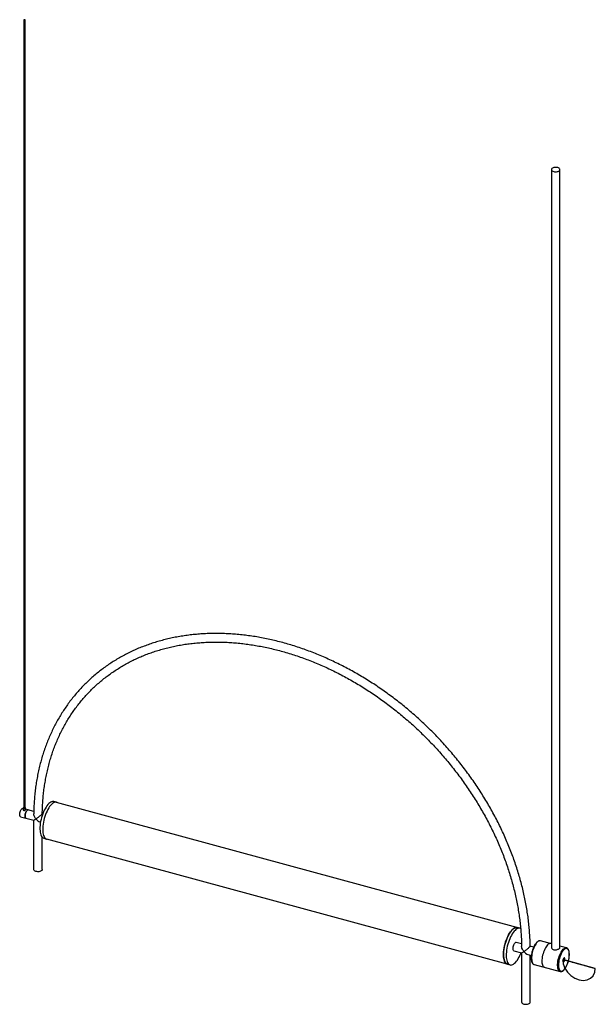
# Paper-space layout '_Trimétrica' of a CAD drawing. Header units: millimetres. Extents: x -428 to 511, y -197 to 1409.
import ezdxf

# ---------------------------------------------------------------- set-up
doc = ezdxf.new("R2010")
doc.units = ezdxf.units.MM
doc.linetypes.add('CENTERX2', pattern=[20.32, 12.7, -2.54, 2.54, -2.54])

psp = doc.layouts.new('_Trimétrica')

# ---------------------------------------------------------------- linework, layer by layer
at = {"color": 7, "linetype": 'Continuous', "lineweight": 25}
for p, q in [((-421.1, 1408.5), (-421.1, 122.7)), ((-419.1, 122.7), (-419.1, 1408.5)), ((439.6, 1164.4), (439.6, -104.5)), ((453.6, -104.5), (453.6, 1164.4)), ((-367.7, 132.1), (-372.2, 133.3)), ((383, -72.1), (-367.8, 132)), ((-422.1, 122), (-422.7, 122.1)), ((-422.1, 122.7), (-422.1, 120.1)), ((-418.1, 120.1), (-418.1, 122.7)), ((-404.8, 117.3), (-418.1, 120.9)), ((-390.1, 113.3), (-391.1, 113.5)), ((-426.4, 108.6), (-404.9, 102.8)), ((-405, 102.8), (-405, 22.4)), ((-394.7, 100), (-393.8, 99.8)), ((-391, 22.4), (-391, 75)), ((-388.4, 73.4), (-384, 72.2)), ((-384, 72.3), (366.8, -131.7)), ((388.4, -73.4), (384, -72.2)), ((421.8, -93.9), (421.7, -93.9)), ((439.6, -98.8), (421.8, -93.9)), ((378.5, -110.1), (391, -113.5)), ((390.8, -99), (382.1, -96.6)), ((410.6, -104.3), (404.9, -102.8)), ((464.3, -105.4), (453.6, -102.6)), ((464.1, -105.4), (464.3, -105.4)), ((391, -113.5), (391, -193.9)), ((401.3, -116.3), (406.9, -117.9)), ((405, -193.9), (405, -117.3)), ((459.1, -123.7), (459.1, -123.2)), ((367.7, -132.1), (372.2, -133.3)), ((411.3, -132.5), (453.8, -144))]:
    psp.add_line(p, q, dxfattribs=at)
at = {"color": 7, "linetype": 'CENTERX2'}
psp.add_line((458.1, -124.5), (511.2, -138.9), dxfattribs=at)
at = {"color": 7, "linetype": 'Continuous'}
psp.add_line((511.2, -138.9), (458.1, -124.5), dxfattribs=at)
at = {"color": 7, "linetype": 'Continuous', "lineweight": 25, "flags": 128}
for points in [[(-420.6, 1408), (-420.2, 1408), (-419.8, 1408), (-419.5, 1408.1), (-419.2, 1408.3), (-419.1, 1408.4), (-419.1, 1408.6), (-419.3, 1408.8), (-419.6, 1409), (-420, 1409), (-420.4, 1409), (-420.7, 1408.9), (-421, 1408.7), (-421.1, 1408.5), (-421.1, 1408.3), (-420.9, 1408.2), (-420.6, 1408)], [(443.4, 1161.2), (444.8, 1160.9), (446.4, 1160.8), (447.9, 1160.8), (449.4, 1161.1), (450.8, 1161.5), (451.9, 1162), (452.8, 1162.7), (453.4, 1163.4), (453.6, 1164.2), (453.5, 1165), (453, 1165.8), (452.3, 1166.5), (451.2, 1167.1), (449.9, 1167.6), (448.4, 1167.8), (446.9, 1168), (445.3, 1167.9), (443.8, 1167.7), (442.5, 1167.3), (441.3, 1166.7), (440.4, 1166), (439.9, 1165.3), (439.6, 1164.5), (439.8, 1163.7), (440.2, 1162.9), (441, 1162.2), (442.1, 1161.6), (443.4, 1161.2)], [(-380.3, 129.9), (-381.8, 128.3), (-383.4, 126.3), (-384.8, 124.1), (-386.3, 121.7), (-387.6, 119.1), (-388.9, 116.3), (-390.1, 113.3), (-391.2, 110.2), (-392.1, 107.1), (-393, 103.9), (-393.6, 100.7), (-394.2, 97.5), (-394.5, 94.4), (-394.7, 91.4), (-394.8, 88.5), (-394.6, 85.8), (-394.4, 83.3), (-393.9, 81.1), (-393.3, 79), (-392.6, 77.3), (-391.7, 75.8), (-390.7, 74.7), (-389.5, 73.9), (-388.4, 73.4)], [(-375.9, 128.7), (-377.4, 127.1), (-378.9, 125.1), (-380.4, 122.9), (-381.9, 120.5), (-383.2, 117.9), (-384.5, 115.1), (-385.7, 112.1), (-386.8, 109), (-387.7, 105.9), (-388.5, 102.7), (-389.2, 99.5), (-389.7, 96.3), (-390.1, 93.2), (-390.3, 90.2), (-390.3, 87.3), (-390.2, 84.6), (-389.9, 82.1), (-389.5, 79.9), (-388.9, 77.8), (-388.1, 76.1), (-387.3, 74.6), (-386.2, 73.5), (-385.1, 72.7), (-383.9, 72.2), (-383, 72.1)], [(-372.2, 133.3), (-373, 133.4), (-374.3, 133.4), (-375.8, 133), (-377.2, 132.3), (-378.8, 131.3), (-380.3, 129.9)], [(-366.8, 131.7), (-367.2, 131.9), (-368.5, 132.2), (-369.9, 132.2), (-371.3, 131.8), (-372.8, 131.1), (-374.3, 130.1), (-375.9, 128.7)], [(-426.4, 108.6), (-426.6, 108.7), (-427.1, 109.1), (-427.5, 109.9), (-427.7, 110.9), (-427.8, 112.2), (-427.7, 113.6), (-427.5, 115.1), (-427.1, 116.6), (-426.6, 118.1), (-425.9, 119.4), (-425.2, 120.5), (-424.5, 121.4), (-423.8, 121.9), (-423.1, 122.2), (-422.7, 122.1)], [(-421.1, 123.6), (-421.4, 123.5), (-421.9, 123.2), (-422.1, 122.8), (-422, 122.4), (-421.6, 122.1), (-421, 121.8)], [(-421, 121.8), (-420.3, 121.7), (-419.5, 121.8), (-418.8, 122), (-418.3, 122.3), (-418.1, 122.6), (-418.2, 123), (-418.6, 123.4), (-419.1, 123.6)], [(-420.6, 122.3), (-420.2, 122.2), (-419.8, 122.3), (-419.5, 122.3), (-419.2, 122.5), (-419.1, 122.7), (-419.1, 122.7)], [(-417.5, 106.2), (-417.7, 106.3), (-418.2, 106.7), (-418.6, 107.5), (-418.9, 108.5), (-418.9, 109.8), (-418.9, 111.2), (-418.6, 112.7), (-418.2, 114.2), (-417.7, 115.7), (-417.1, 117), (-416.4, 118.1), (-415.7, 119), (-414.9, 119.5), (-414.3, 119.8), (-413.8, 119.7)], [(-415.7, 119), (-416.4, 118.1), (-417.1, 117), (-417.7, 115.7), (-418.2, 114.2), (-418.6, 112.7), (-418.9, 111.2), (-418.9, 109.8), (-418.9, 108.5), (-418.6, 107.5), (-418.2, 106.7), (-417.7, 106.3), (-417.5, 106.2)], [(-401.3, 19.3), (-402.6, 19.7), (-403.6, 20.3), (-404.4, 21), (-404.9, 21.8), (-405, 22.4)], [(-391, 22.4), (-391, 22.3), (-391.2, 21.5), (-391.8, 20.8), (-392.7, 20.1), (-393.8, 19.5), (-395.2, 19.1), (-396.7, 18.9), (-398.2, 18.8), (-399.8, 19), (-401.3, 19.3)], [(375.9, -75.6), (374.3, -77.2), (372.8, -79.2), (371.3, -81.4), (369.9, -83.8), (368.5, -86.4), (367.2, -89.2), (366.1, -92.2), (365, -95.3), (364, -98.4), (363.2, -101.6), (362.5, -104.8), (362, -108), (361.7, -111.1), (361.5, -114.1), (361.4, -117), (361.5, -119.7), (361.8, -122.2), (362.3, -124.5), (362.9, -126.5), (363.6, -128.2), (364.5, -129.7), (365.5, -130.8), (366.6, -131.6), (367.7, -132.1)], [(367.8, -132), (367.2, -131.7), (366, -131.1), (364.9, -130), (363.9, -128.7), (363.1, -127), (362.5, -125), (362, -122.8), (361.7, -120.3), (361.5, -117.6), (361.5, -114.8), (361.7, -111.8), (362, -108.6), (362.5, -105.4), (363.1, -102.2), (363.9, -98.9), (364.9, -95.7), (366, -92.6), (367.2, -89.6), (368.4, -86.7), (369.8, -84), (371.3, -81.6), (372.8, -79.3), (374.3, -77.4), (375.9, -75.7), (377.4, -74.3), (379, -73.3), (380.5, -72.6), (381.9, -72.2), (383.3, -72.2), (384, -72.3)], [(380.3, -76.8), (378.8, -78.4), (377.2, -80.4), (375.8, -82.6), (374.3, -85), (373, -87.6), (371.7, -90.4), (370.5, -93.4), (369.4, -96.5), (368.5, -99.6), (367.6, -102.8), (367, -106), (366.4, -109.2), (366.1, -112.3), (365.9, -115.3), (365.8, -118.2), (366, -120.9), (366.2, -123.4), (366.7, -125.7), (367.3, -127.7), (368, -129.4), (368.9, -130.9), (369.9, -132), (371.1, -132.8), (372.3, -133.3), (373.6, -133.4), (375, -133.2), (376.5, -132.7), (378, -131.8), (379.5, -130.6), (381.1, -129.1), (382.6, -127.3), (384.1, -125.3), (385.6, -123), (387, -120.4), (388.3, -117.7), (389.5, -114.8), (390.1, -113.3)], [(384, -72.2), (383.2, -72.1), (381.9, -72.1), (380.4, -72.5), (378.9, -73.2), (377.4, -74.2), (375.9, -75.6)], [(389.5, -73.9), (388.9, -73.6), (387.6, -73.3), (386.3, -73.3), (384.8, -73.7), (383.4, -74.4), (381.8, -75.4), (380.3, -76.8)], [(378.5, -110.1), (378.3, -110), (377.7, -109.6), (377.4, -108.8), (377.1, -107.8), (377, -106.5), (377.1, -105.1), (377.4, -103.6), (377.7, -102.1), (378.3, -100.7), (378.9, -99.3), (379.6, -98.2), (380.3, -97.4)], [(433.4, -100.6), (432.1, -102), (430.9, -103.7), (429.7, -105.6), (428.6, -107.7), (427.6, -110), (426.7, -112.4), (425.9, -114.9), (425.2, -117.5), (424.7, -120.1), (424.3, -122.7), (424.1, -125.1), (424, -127.5), (424.2, -129.6), (424.5, -131.6), (424.9, -133.3), (425.5, -134.7), (426.2, -135.8), (427.1, -136.6), (428.1, -137.1), (428.1, -137.1)], [(433.4, -100.6), (432.1, -102), (430.9, -103.7), (429.7, -105.6), (428.6, -107.7), (427.6, -110), (426.7, -112.4), (425.9, -114.9), (425.2, -117.5), (424.7, -120.1), (424.3, -122.7), (424.1, -125.1), (424, -127.5), (424.2, -129.6), (424.5, -131.6), (424.9, -133.3), (425.5, -134.7), (426.2, -135.8), (427.1, -136.6), (428.1, -137.1), (428.1, -137.1)], [(461.6, -123.4), (461.5, -122.5), (461.2, -121.9), (460.8, -121.6), (460.3, -121.6), (459.8, -122.1), (459.2, -122.9), (458.8, -123.8), (458.4, -125), (458.3, -126.1), (458.3, -127.1), (458.4, -127.9), (458.8, -128.3), (459.2, -128.4), (459.8, -128.2), (460.3, -127.5), (460.8, -126.7), (461.2, -125.6), (461.5, -124.4), (461.6, -123.4)], [(391, -193.9), (391.1, -194.6), (391.6, -195.3), (392.4, -196), (393.4, -196.6), (394.7, -197.1)], [(394.7, -197.1), (396.2, -197.4), (397.7, -197.5), (399.3, -197.4), (400.8, -197.2), (402.1, -196.8), (403.3, -196.2), (404.2, -195.6), (404.8, -194.8), (405, -194), (405, -193.9)]]:
    psp.add_lwpolyline(points, dxfattribs=at)
at = {"color": 8, "linetype": 'Continuous', "lineweight": 25, "flags": 128}
for points in [[(416.6, -96.1), (415.3, -97.4), (414.1, -99.1), (412.9, -101), (411.8, -103.1), (410.8, -105.4), (409.9, -107.8), (409, -110.4), (408.4, -113), (407.9, -115.6), (407.5, -118.1), (407.3, -120.6), (407.2, -122.9), (407.4, -125), (407.6, -127), (408.1, -128.7), (408.7, -130.1), (409.4, -131.2), (410.3, -132), (411.3, -132.5), (411.3, -132.5)], [(453.8, -144.1), (453.7, -144), (452.8, -143.6), (451.9, -142.8), (451.1, -141.7), (450.5, -140.2), (450.1, -138.5), (449.8, -136.6), (449.7, -134.4), (449.7, -132.1), (449.9, -129.6), (450.3, -127.1), (450.8, -124.5), (451.5, -121.9), (452.3, -119.4), (453.2, -116.9), (454.3, -114.6), (455.4, -112.5), (456.5, -110.6), (457.8, -109), (459, -107.6)], [(451, -133.5), (451.1, -134.7), (451.2, -136.8), (451.5, -138.6), (452, -140.2), (452.7, -141.5), (453.4, -142.4), (454.3, -143.1), (455.3, -143.4), (456.4, -143.4), (457.5, -143), (458.7, -142.3), (459.9, -141.3), (461.1, -139.9), (462.3, -138.3), (463.4, -136.5), (464.5, -134.4), (465.5, -132.2), (466.4, -129.8), (467.1, -127.3), (467.8, -124.8), (468.3, -122.3), (468.6, -119.8), (468.7, -117.5), (468.7, -115.2), (468.6, -113.2), (468.3, -111.4), (467.8, -109.8), (467.1, -108.5), (466.4, -107.5), (465.5, -106.9), (464.5, -106.6), (463.4, -106.6), (462.3, -107), (461.1, -107.7), (459.9, -108.7), (459.9, -108.7)], [(459, -107.6), (460.3, -106.5), (461.5, -105.8), (462.7, -105.4), (463.8, -105.4), (464.1, -105.4)]]:
    psp.add_lwpolyline(points, dxfattribs=at)
at = {"color": 7, "linetype": 'Continuous', "flags": 128}
psp.add_lwpolyline([(458.1, -124.5), (459, -131.4), (461.7, -138.3), (465.9, -144.8), (471.4, -150.4), (477.8, -154.7), (484.7, -157.4), (491.5, -158.4), (497.9, -157.6), (503.4, -155), (507.6, -150.8), (510.3, -145.3), (511.2, -138.9)], dxfattribs=at)
at = {"color": 7, "linetype": 'Continuous', "lineweight": 25}
for centre, radius, start, end in [((-420.5, 122.9), 0.589, 192.9662, 266.0309), ((-414.1, 117.8), 1.96, 81.9524, 142.7469), ((-409.7, 115.1), 13.1, 291.1275, 309.8988), ((-389.9, 113.2), 14, 215.7953, 249.9715), ((381.9, -98.5), 1.96, 81.9524, 142.7469), ((386.3, -101.3), 13.1, 291.1275, 309.8988), ((405.9, -103.3), 13.8, 215.5302, 250.2366), ((437.9, -104.2), 5.78, 82.9547, 141.7447), ((494, -134.3), 43, 150.3389, 178.9087), ((455.2, -123.7), 3.94, 321.712, 0.1777)]:
    psp.add_arc(centre, radius, start, end, dxfattribs=at)
at = {"color": 8, "linetype": 'Continuous', "lineweight": 25}
for centre, radius, start, end in [((421.1, -99.7), 5.83, 84.0648, 141.6059), ((474.9, -123.4), 21, 135.5699, 150.2759)]:
    psp.add_arc(centre, radius, start, end, dxfattribs=at)
at = {"color": 7, "linetype": 'Continuous', "lineweight": 25}
for points, knots in [([(404.9, -102.9), (404.9, -101.8), (404.9, -97.3), (404.6, -89.3), (403.9, -78.8), (403, -68.2), (401.8, -57.6), (400.3, -47), (398.5, -36.3), (396.5, -25.6), (394.2, -14.9), (391.6, -4.2), (388.7, 6.5), (385.6, 17.2), (382.2, 28), (378.5, 38.6), (374.6, 49.3), (370.4, 59.9), (366, 70.5), (361.3, 81.1), (356.4, 91.5), (351.2, 102), (345.7, 112.3), (340.1, 122.6), (334.2, 132.7), (328, 142.8), (321.7, 152.8), (315.1, 162.7), (308.3, 172.5), (301.2, 182.1), (294, 191.7), (286.6, 201.1), (279, 210.3), (271.1, 219.4), (263.1, 228.4), (255, 237.2), (246.6, 245.8), (238.1, 254.3), (229.4, 262.6), (220.5, 270.7), (211.5, 278.6), (202.3, 286.3), (193, 293.9), (183.6, 301.2), (174, 308.3), (164.4, 315.2), (154.6, 321.9), (144.7, 328.4), (134.7, 334.6), (124.6, 340.6), (114.4, 346.4), (104.1, 352), (93.8, 357.2), (83.4, 362.3), (72.9, 367.1), (62.4, 371.6), (51.9, 375.9), (41.3, 379.9), (30.7, 383.7), (20, 387.2), (9.4, 390.4), (-1.3, 393.4), (-11.9, 396), (-22.6, 398.4), (-33.2, 400.6), (-43.8, 402.4), (-54.4, 404), (-65, 405.3), (-75.5, 406.3), (-85.9, 407), (-96.3, 407.5), (-106.6, 407.7), (-116.9, 407.5), (-127.1, 407.1), (-137.1, 406.4), (-147.1, 405.5), (-157, 404.2), (-166.8, 402.7), (-176.4, 400.9), (-186, 398.8), (-195.4, 396.4), (-204.7, 393.8), (-213.8, 390.9), (-222.8, 387.7), (-231.6, 384.3), (-240.3, 380.6), (-248.8, 376.6), (-257.1, 372.3), (-265.2, 367.8), (-273.2, 363.1), (-281, 358.1), (-288.5, 352.8), (-295.9, 347.3), (-303.1, 341.6), (-310.1, 335.6), (-316.8, 329.4), (-323.3, 323), (-329.6, 316.4), (-335.7, 309.5), (-341.5, 302.4), (-347.2, 295.1), (-352.5, 287.6), (-357.6, 279.9), (-362.5, 272), (-367.1, 264), (-371.5, 255.7), (-375.6, 247.3), (-379.5, 238.6), (-383.1, 229.9), (-386.4, 220.9), (-389.5, 211.8), (-392.3, 202.6), (-394.8, 193.2), (-397, 183.7), (-399, 174.1), (-400.7, 164.3), (-402.1, 154.5), (-403.3, 144.5), (-404.1, 134.4), (-404.7, 124.2), (-404.9, 117.2), (-404.9, 113.6), (-404.9, 113.5)], [0, 0, 0, 0, 0.002566, 0.011021, 0.019478, 0.027936, 0.036395, 0.044854, 0.053315, 0.061776, 0.070238, 0.0787, 0.087162, 0.095625, 0.104089, 0.112552, 0.121016, 0.12948, 0.137944, 0.146408, 0.154872, 0.163336, 0.1718, 0.180264, 0.188728, 0.197192, 0.205656, 0.21412, 0.222584, 0.231047, 0.239511, 0.247975, 0.256438, 0.264902, 0.273365, 0.281829, 0.290293, 0.298756, 0.30722, 0.315684, 0.324147, 0.332611, 0.341075, 0.349539, 0.358003, 0.366467, 0.374932, 0.383396, 0.39186, 0.400325, 0.40879, 0.417255, 0.425719, 0.434184, 0.44265, 0.451115, 0.45958, 0.468045, 0.47651, 0.484975, 0.493439, 0.501904, 0.510368, 0.518832, 0.527295, 0.535758, 0.544221, 0.552682, 0.561143, 0.569603, 0.578062, 0.586519, 0.594976, 0.603431, 0.611884, 0.620336, 0.628785, 0.637233, 0.645679, 0.654123, 0.662564, 0.671003, 0.67944, 0.687874, 0.696306, 0.704735, 0.713162, 0.721586, 0.730009, 0.738429, 0.746847, 0.755264, 0.763679, 0.772093, 0.780506, 0.788918, 0.797329, 0.805741, 0.814152, 0.822564, 0.830977, 0.839391, 0.847805, 0.856222, 0.86464, 0.873059, 0.881481, 0.889905, 0.898331, 0.90676, 0.915191, 0.923624, 0.93206, 0.940498, 0.948938, 0.95738, 0.965825, 0.974272, 0.98272, 0.99117, 0.999622, 1, 1, 1, 1]), ([(-391, 113.4), (-390.9, 116.8), (-390.7, 123.5), (-390.1, 133.4), (-389.3, 143.2), (-388.2, 152.9), (-386.8, 162.5), (-385.1, 172), (-383.2, 181.4), (-381, 190.7), (-378.5, 199.8), (-375.8, 208.7), (-372.8, 217.6), (-369.5, 226.2), (-365.9, 234.7), (-362.1, 243.1), (-358.1, 251.2), (-353.7, 259.2), (-349.2, 267.1), (-344.4, 274.7), (-339.3, 282.1), (-334, 289.3), (-328.4, 296.3), (-322.7, 303.2), (-316.7, 309.7), (-310.4, 316.1), (-304, 322.3), (-297.3, 328.2), (-290.4, 333.9), (-283.3, 339.3), (-276, 344.5), (-268.5, 349.5), (-260.8, 354.2), (-253, 358.6), (-244.9, 362.9), (-236.7, 366.8), (-228.3, 370.5), (-219.8, 373.9), (-211.1, 377), (-202.2, 379.9), (-193.2, 382.5), (-184.1, 384.9), (-174.8, 386.9), (-165.4, 388.7), (-155.9, 390.3), (-146.3, 391.5), (-136.5, 392.4), (-126.7, 393.1), (-116.8, 393.5), (-106.8, 393.7), (-96.7, 393.5), (-86.6, 393.1), (-76.4, 392.3), (-66.2, 391.3), (-55.9, 390.1), (-45.5, 388.5), (-35.1, 386.7), (-24.7, 384.6), (-14.3, 382.2), (-3.9, 379.6), (6.5, 376.7), (17, 373.5), (27.4, 370), (37.8, 366.3), (48.2, 362.3), (58.5, 358.1), (68.8, 353.6), (79, 348.9), (89.2, 343.9), (99.4, 338.6), (109.4, 333.2), (119.4, 327.5), (129.3, 321.5), (139.1, 315.3), (148.8, 308.9), (158.4, 302.3), (167.9, 295.5), (177.2, 288.4), (186.5, 281.2), (195.6, 273.7), (204.6, 266.1), (213.4, 258.3), (222.1, 250.2), (230.6, 242), (238.9, 233.7), (247.1, 225.1), (255.1, 216.4), (262.9, 207.6), (270.5, 198.6), (278, 189.4), (285.2, 180.1), (292.3, 170.7), (299.1, 161.2), (305.7, 151.6), (312.1, 141.8), (318.3, 132), (324.2, 122), (329.9, 112), (335.4, 101.9), (340.7, 91.7), (345.7, 81.5), (350.4, 71.2), (354.9, 60.8), (359.2, 50.4), (363.2, 40), (366.9, 29.5), (370.4, 19), (373.6, 8.5), (376.5, -2), (379.2, -12.5), (381.6, -23), (383.8, -33.4), (385.6, -43.9), (387.2, -54.3), (388.5, -64.7), (389.6, -75), (390.3, -85.3), (390.8, -94.6), (390.9, -100.4), (390.9, -102.9)], [0, 0, 0, 0, 0.008557, 0.017117, 0.025679, 0.034242, 0.042808, 0.051375, 0.059944, 0.068516, 0.07709, 0.085667, 0.094247, 0.102829, 0.111414, 0.120001, 0.128592, 0.137185, 0.145781, 0.154379, 0.162979, 0.171582, 0.180186, 0.188792, 0.197399, 0.206007, 0.214616, 0.223225, 0.231833, 0.240441, 0.249048, 0.257653, 0.266257, 0.274859, 0.283459, 0.292056, 0.300652, 0.309244, 0.317834, 0.326421, 0.335005, 0.343587, 0.352166, 0.360743, 0.369317, 0.377889, 0.386459, 0.395026, 0.403592, 0.412156, 0.420718, 0.429279, 0.437838, 0.446396, 0.454953, 0.46351, 0.472065, 0.480619, 0.489173, 0.497727, 0.50628, 0.514832, 0.523384, 0.531936, 0.540488, 0.54904, 0.557592, 0.566143, 0.574695, 0.583246, 0.591798, 0.600349, 0.608901, 0.617452, 0.626004, 0.634556, 0.643108, 0.651659, 0.660211, 0.668763, 0.677315, 0.685867, 0.69442, 0.702972, 0.711524, 0.720076, 0.728628, 0.73718, 0.745732, 0.754284, 0.762835, 0.771387, 0.779939, 0.78849, 0.797042, 0.805593, 0.814144, 0.822695, 0.831246, 0.839797, 0.848347, 0.856898, 0.865448, 0.873999, 0.882549, 0.8911, 0.89965, 0.908201, 0.916751, 0.925302, 0.933853, 0.942405, 0.950957, 0.959509, 0.968062, 0.976616, 0.98517, 0.993725, 1, 1, 1, 1]), ([(-422.1, 120.1), (-422.1, 120), (-422.1, 119.8), (-421.9, 119.5), (-421.5, 119.1), (-420.9, 118.9), (-420.2, 118.9), (-419.6, 119), (-418.9, 119.3), (-418.5, 119.6), (-418.2, 119.9), (-418.1, 120), (-418.1, 120.1)], [0, 0, 0, 0, 0.054615, 0.161467, 0.270426, 0.376562, 0.479288, 0.583348, 0.69132, 0.799853, 0.904816, 1, 1, 1, 1]), ([(-401.3, 105), (-401.3, 105), (-401.7, 105.6), (-402.6, 106.8), (-403.9, 109), (-404.8, 111.4), (-404.9, 112.9), (-404.9, 113.5)], [0, 0, 0, 0, 0.0017, 0.229395, 0.463758, 0.78495, 1, 1, 1, 1]), ([(-391, 113.4), (-391, 113.4), (-390.9, 113.4), (-391.2, 113), (-391.9, 112.3), (-393, 111.3), (-394.6, 110), (-396.3, 108.7), (-397.9, 107.4), (-399.6, 106.2), (-400.7, 105.4), (-401.3, 105), (-401.3, 105)], [0, 0, 0, 0, 0.0155094, 0.1264455, 0.2379543, 0.3372868, 0.4412201, 0.6032029, 0.7146325, 0.8292072, 0.9990054, 1, 1, 1, 1]), ([(415.9, -96.2), (415.6, -96.4), (415, -97.1), (414, -98.3), (412.8, -100), (411.7, -101.9), (410.7, -104), (409.8, -106.2), (409, -108.5), (408.2, -110.9), (407.6, -113.4), (407.2, -115.8), (406.9, -118.2), (406.7, -120.5), (406.7, -122.7), (406.8, -124.7), (407.1, -126.6), (407.6, -128.3), (408.2, -129.8), (408.9, -130.9), (409.8, -131.8), (410.7, -132.4), (411.3, -132.5), (411.5, -132.5)], [0, 0, 0, 0, 0.026467, 0.077234, 0.127765, 0.178047, 0.228133, 0.278083, 0.327944, 0.377758, 0.427558, 0.477373, 0.527232, 0.577173, 0.627241, 0.677494, 0.728002, 0.778843, 0.830044, 0.881311, 0.92631, 0.974257, 1, 1, 1, 1]), ([(421.7, -93.9), (421.5, -93.9), (420.9, -93.7), (419.9, -93.8), (418.7, -94.2), (417.5, -94.8), (416.6, -95.6), (416, -96.1), (415.9, -96.2)], [0, 0, 0, 0, 0.114244, 0.307059, 0.50357, 0.709468, 0.923903, 1, 1, 1, 1]), ([(394.7, -111.4), (394.7, -111.3), (394.2, -110.8), (393.3, -109.5), (392.1, -107.3), (391.1, -105), (391, -103.5), (391, -102.9)], [0, 0, 0, 0, 0.001708, 0.232307, 0.469661, 0.796484, 1, 1, 1, 1]), ([(404.9, -102.9), (404.9, -102.9), (405, -102.9), (404.7, -103.3), (404, -104), (402.8, -105), (401.3, -106.4), (399.6, -107.7), (398, -109), (396.4, -110.2), (395.3, -110.9), (394.7, -111.4), (394.7, -111.4)], [0, 0, 0, 0, 0.021998, 0.133469, 0.245483, 0.345846, 0.450745, 0.611773, 0.721616, 0.834563, 0.99901, 1, 1, 1, 1]), ([(439.7, -104.5), (439.7, -104.8), (439.7, -105.7), (440.7, -107.1), (442.3, -108.2), (444.4, -108.8), (446.6, -108.8), (448.9, -108.2), (451, -107.3), (452.6, -106.2), (453.5, -105.2), (453.6, -104.7), (453.6, -104.5)], [0, 0, 0, 0, 0.077089, 0.184817, 0.294319, 0.398415, 0.498483, 0.602001, 0.711071, 0.81946, 0.922276, 1, 1, 1, 1]), ([(453.9, -144), (454.1, -144.1), (454.6, -144.2), (455.6, -144.2), (456.8, -143.8), (458, -143.2), (459.2, -142.3), (460.4, -141), (461.6, -139.5), (462.8, -137.8), (463.9, -135.9), (464.9, -133.8), (465.8, -131.6), (466.7, -129.3), (467.4, -126.9), (468, -124.4), (468.4, -122), (468.7, -119.6), (468.9, -117.3), (468.9, -115.1), (468.7, -113.1), (468.4, -111.2), (468, -109.6), (467.4, -108.1), (466.6, -107), (465.7, -106.1), (464.8, -105.6), (464.2, -105.5), (464, -105.4)], [0, 0, 0, 0, 0.0198698, 0.0562201, 0.0931645, 0.1318449, 0.1721771, 0.2132957, 0.2544324, 0.2953638, 0.3360953, 0.3766723, 0.4171412, 0.4575408, 0.4979034, 0.5382573, 0.5786244, 0.6190287, 0.6595015, 0.7000803, 0.7408126, 0.7817563, 0.8229721, 0.8644777, 0.9059973, 0.9423292, 0.9810363, 1, 1, 1, 1])]:
    psp.add_open_spline(points, degree=3, knots=knots, dxfattribs=at)

doc.saveas('drawing.dxf')
